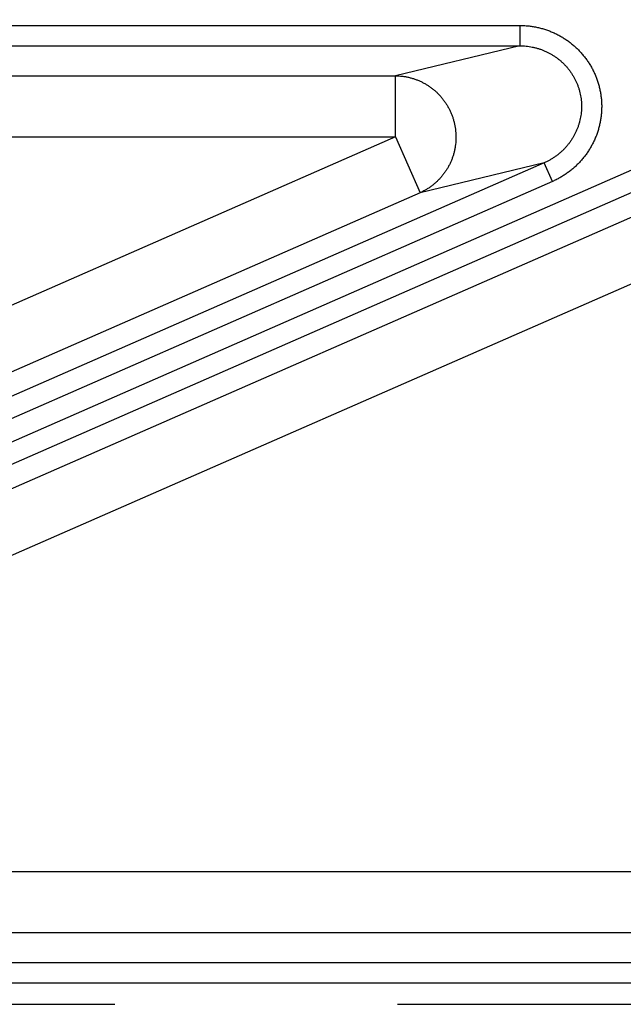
# Model space of a CAD drawing. Extents: x 0 to 3364, y 0 to 2376.
# Tile 28 of 83: x 1301 to 1331, y 456 to 504. Entities that reach past the tile are written whole.
import ezdxf

# ---------------------------------------------------------------- set-up
doc = ezdxf.new("R2010")
doc.units = 0
doc.header["$LTSCALE"] = 185.02
doc.linetypes.add('CENTER', pattern=[0.6, 0.375, -0.075, 0.075, -0.075])
doc.layers.get('0').update_dxf_attribs({"linetype": 'CONTINUOUS'})
doc.layers.add('95_ALL_DIM', color=7, linetype='CONTINUOUS')
doc.layers.add('DEFAULT_1', color=7, linetype='CENTER')
doc.styles.get("Standard").update_dxf_attribs({"font": 'txt', "width": 0.8})
doc.dimstyles.new('DIMSTYLE_16', dxfattribs={"dimtxt": 12, "dimasz": 6, "dimexe": 0.18, "dimexo": 0.0625, "dimgap": 0.09, "dimtad": 1, "dimtih": 1, "dimtoh": 1, "dimdec": 3, "dimtxsty": 'STANDARD', "dimblk": 'OPEN', "dimblk1": 'OPEN', "dimblk2": 'OPEN', "dimcen": 0.09, "dimazin": 3, "dimtp": 0.1, "dimtm": 0.1, "dimtfac": 1, "dimtdec": 3, "dimtofl": 0, "dimtmove": 0, "dimatfit": 3, "dimtolj": 1})

# ---------------------------------------------------------------- blocks, each defined once
blk = doc.blocks.new('_OPEN')
at = {"color": 0, "linetype": 'BYBLOCK'}
for p, q in [((0, 0), (-1, 0.2333)), ((-1, -0.2333), (0, 0)), ((-1, 0), (0, 0))]:
    blk.add_line(p, q, dxfattribs=at)
blk = doc.blocks.new('*D50')
at = {"layer": '95_ALL_DIM', "color": 2, "linetype": 'CONTINUOUS'}
for p, q in [((1132.318, 505.69), (1163.934, 600.293)), ((1163.934, 600.293), (1171.934, 600.293)), ((1171.934, 600.293), (1320.734, 600.293))]:
    blk.add_line(p, q, dxfattribs=at)
at = {"layer": '95_ALL_DIM', "color": 2, "linetype": 'CONTINUOUS', "xscale": 6, "yscale": 6, "zscale": 6, "rotation": 251.520214}
blk.add_blockref('_OPEN', (1132.318, 505.69), dxfattribs=at)
at = {"layer": '95_ALL_DIM', "color": 2, "linetype": 'CONTINUOUS', "width": 0.8}
for s, p in [(' depth 10', (1222.334, 603.293)), ('4-M', (1183.934, 603.293)), ('4', (1212.734, 603.293))]:
    blk.add_text(s, height=12, dxfattribs=at).set_placement(p)

msp = doc.modelspace()

# ---------------------------------------------------------------- linework, layer by layer
at = {"color": 7, "linetype": 'CONTINUOUS'}
for p, q in [((1278.7587, 503.8648), (1325.9496, 503.8648)), ((1325.9496, 503.8648), (1325.9496, 502.8654)), ((1278.7587, 502.8654), (1325.9496, 502.8654)), ((1325.9496, 502.8654), (1319.8457, 501.3939)), ((1292.243, 501.3939), (1319.8457, 501.3939)), ((1319.8457, 498.3957), (1319.8457, 501.3939)), ((1284.7315, 476.2805), (1339.7943, 500.4244)), ((1285.133, 475.365), (1340.1957, 499.5089)), ((1319.8457, 498.3957), (1286.5307, 483.7878)), ((1286.8316, 474.9059), (1339.8821, 498.1675)), ((1293.2424, 498.3957), (1319.8457, 498.3957)), ((1319.8457, 498.3957), (1321.05, 495.6492)), ((1327.1488, 497.1195), (1283.9087, 478.1596)), ((1327.1488, 497.1195), (1321.05, 495.6492)), ((1327.5502, 496.204), (1327.1488, 497.1195)), ((1327.5502, 496.204), (1284.3101, 477.2441)), ((1321.05, 495.6492), (1284.7219, 479.7201)), ((1288.0359, 472.1594), (1341.0864, 495.4209)), ((1368.8813, 462.2962), (1291.9293, 462.2962)), ((1368.8813, 459.298), (1291.9293, 459.298)), ((1371.5566, 457.8265), (1290.6522, 457.8265)), ((1371.5566, 456.8271), (1290.6522, 456.8271))]:
    msp.add_line(p, q, dxfattribs=at)
for points, knots in [([(1325.9496, 503.8648), (1326.0178, 503.8648), (1326.1543, 503.8614), (1326.3587, 503.846), (1326.5621, 503.8203), (1326.7639, 503.7844), (1326.9634, 503.7384), (1327.1601, 503.6826), (1327.3535, 503.617), (1327.5431, 503.5417), (1327.7285, 503.4572), (1327.9092, 503.3635), (1328.0847, 503.2609), (1328.2545, 503.1497), (1328.4184, 503.0303), (1328.5758, 502.9028), (1328.7263, 502.7678), (1328.8697, 502.6254), (1329.0056, 502.4762), (1329.1336, 502.3204), (1329.2535, 502.1585), (1329.3649, 501.9909), (1329.4676, 501.818), (1329.5613, 501.6402), (1329.6459, 501.458), (1329.7211, 501.2718), (1329.7867, 501.0821), (1329.8427, 500.8894), (1329.8888, 500.694), (1329.9249, 500.4966), (1329.951, 500.2976), (1329.9669, 500.0974), (1329.9728, 499.8966), (1329.9684, 499.6956), (1329.9538, 499.495), (1329.9291, 499.2953), (1329.8943, 499.0968), (1329.8494, 498.9002), (1329.7946, 498.7059), (1329.7299, 498.5145), (1329.6556, 498.3263), (1329.5718, 498.1419), (1329.4786, 497.9617), (1329.3763, 497.7863), (1329.2652, 497.6161), (1329.1455, 497.4514), (1329.0174, 497.2929), (1328.8814, 497.1408), (1328.7377, 496.9955), (1328.5868, 496.8576), (1328.4289, 496.7273), (1328.2644, 496.605), (1328.0938, 496.491), (1327.9177, 496.3857), (1327.7365, 496.2894), (1327.6128, 496.2314), (1327.5502, 496.204)], [0, 0, 0, 0, 0.0186931, 0.0374159, 0.0561481, 0.0748713, 0.0935684, 0.1122366, 0.1308843, 0.1495152, 0.1681251, 0.1867104, 0.2052717, 0.2238103, 0.2423263, 0.2608197, 0.2792911, 0.2977413, 0.3161717, 0.3345833, 0.3529778, 0.3713566, 0.3897216, 0.4080748, 0.4264181, 0.4447537, 0.4630838, 0.4814107, 0.4997366, 0.518064, 0.5363949, 0.5547318, 0.5730769, 0.5914321, 0.6097996, 0.6281813, 0.6465789, 0.664994, 0.683428, 0.7018823, 0.7203577, 0.7388552, 0.7573755, 0.7759189, 0.7944851, 0.8130739, 0.8316863, 0.8503226, 0.8689793, 0.8876515, 0.9063425, 0.9250604, 0.9438027, 0.9625529, 0.9812922, 1, 1, 1, 1]), ([(1325.9496, 502.8654), (1326.0011, 502.8655), (1326.1042, 502.8631), (1326.2585, 502.8518), (1326.4121, 502.8328), (1326.5644, 502.8061), (1326.715, 502.7719), (1326.8634, 502.7302), (1327.0094, 502.6812), (1327.1525, 502.625), (1327.2924, 502.5618), (1327.4287, 502.4917), (1327.5611, 502.4149), (1327.6892, 502.3318), (1327.8128, 502.2423), (1327.9315, 502.1469), (1328.045, 502.0458), (1328.1531, 501.9392), (1328.2555, 501.8273), (1328.352, 501.7106), (1328.4423, 501.5893), (1328.5262, 501.4637), (1328.6036, 501.3341), (1328.6741, 501.2008), (1328.7378, 501.0642), (1328.7943, 500.9246), (1328.8437, 500.7823), (1328.8857, 500.6378), (1328.9202, 500.4913), (1328.9473, 500.3432), (1328.9667, 500.1939), (1328.9786, 500.0437), (1328.9827, 499.893), (1328.9791, 499.7423), (1328.9679, 499.5917), (1328.949, 499.4418), (1328.9224, 499.2929), (1328.8883, 499.1453), (1328.8467, 498.9995), (1328.7976, 498.8557), (1328.7413, 498.7144), (1328.6777, 498.576), (1328.6071, 498.4407), (1328.5297, 498.309), (1328.4456, 498.1811), (1328.355, 498.0574), (1328.2581, 497.9383), (1328.1552, 497.824), (1328.0465, 497.7149), (1327.9323, 497.6112), (1327.8129, 497.5132), (1327.6886, 497.4213), (1327.5596, 497.3355), (1327.4265, 497.2563), (1327.2896, 497.1838), (1327.196, 497.1401), (1327.1488, 497.1195)], [0, 0, 0, 0, 0.0187618, 0.0375489, 0.0563411, 0.0751196, 0.0938668, 0.1125792, 0.1312652, 0.1499281, 0.1685635, 0.1871676, 0.205741, 0.2242849, 0.2427995, 0.2612849, 0.2797418, 0.2981714, 0.3165754, 0.3349552, 0.3533127, 0.37165, 0.3899695, 0.4082737, 0.4265651, 0.4448465, 0.4631209, 0.4813911, 0.4996601, 0.5179308, 0.5362063, 0.5544894, 0.5727831, 0.5910899, 0.6094127, 0.6277537, 0.6461153, 0.6644995, 0.6829082, 0.7013431, 0.7198053, 0.738296, 0.7568162, 0.7753662, 0.7939457, 0.8125546, 0.8311938, 0.8498633, 0.8685594, 0.8872771, 0.906019, 0.9247932, 0.9435965, 0.9624117, 0.9812197, 1, 1, 1, 1]), ([(1319.8457, 501.3939), (1319.8996, 501.3936), (1320.0075, 501.3901), (1320.1687, 501.3759), (1320.329, 501.3529), (1320.4879, 501.3212), (1320.6449, 501.2807), (1320.7995, 501.2317), (1320.9513, 501.1743), (1321.0998, 501.1086), (1321.2445, 501.0349), (1321.3851, 500.9533), (1321.5212, 500.8642), (1321.6523, 500.7677), (1321.778, 500.6642), (1321.898, 500.554), (1322.0119, 500.4373), (1322.1193, 500.3146), (1322.22, 500.1862), (1322.3137, 500.0525), (1322.4001, 499.9139), (1322.4788, 499.7708), (1322.5498, 499.6236), (1322.6127, 499.4728), (1322.6675, 499.3187), (1322.7138, 499.1619), (1322.7517, 499.0029), (1322.7809, 498.842), (1322.8014, 498.6799), (1322.8131, 498.5168), (1322.8161, 498.3535), (1322.8102, 498.1902), (1322.7955, 498.0276), (1322.7721, 497.866), (1322.74, 497.706), (1322.6993, 497.5481), (1322.6501, 497.3927), (1322.5927, 497.2402), (1322.527, 497.0912), (1322.4534, 496.946), (1322.3721, 496.8052), (1322.2833, 496.6691), (1322.1872, 496.5381), (1322.0842, 496.4126), (1321.9746, 496.293), (1321.8586, 496.1796), (1321.7367, 496.0728), (1321.6091, 495.9729), (1321.4763, 495.8802), (1321.3387, 495.7949), (1321.1966, 495.7174), (1321.0993, 495.671), (1321.05, 495.6492)], [0, 0, 0, 0, 0.0198887, 0.0397844, 0.0596879, 0.0796, 0.0995216, 0.1194534, 0.139396, 0.15935, 0.1793157, 0.1992932, 0.2192827, 0.239284, 0.259297, 0.2793214, 0.2993565, 0.3194018, 0.3394566, 0.3595201, 0.3795912, 0.399669, 0.4197523, 0.43984, 0.4599307, 0.4800234, 0.5001166, 0.5202092, 0.5402997, 0.5603869, 0.5804697, 0.6005468, 0.6206171, 0.6406796, 0.6607334, 0.6807777, 0.7008116, 0.7208347, 0.7408464, 0.7608465, 0.7808346, 0.8008108, 0.8207752, 0.8407279, 0.8606693, 0.8806, 0.9005205, 0.9204316, 0.9403341, 0.9602291, 0.9801175, 1, 1, 1, 1])]:
    msp.add_open_spline(points, degree=3, knots=knots, dxfattribs=at)
at = {"layer": 'DEFAULT_1', "color": 7, "linetype": 'CENTER'}
msp.add_line((1236.6839, 455.7928), (1486.6839, 455.7928), dxfattribs=at)

# ---------------------------------------------------------------- dimensions: what is measured, and where the dimension line sits
at = {"layer": '95_ALL_DIM', "color": 2, "linetype": 'CONTINUOUS'}
dim = msp.add_diameter_dim_2p(p1=(1132.3178, 505.6896), p2=(1131.0499, 501.8959), text='4-M<> depth 10', dimstyle='DIMSTYLE_16', dxfattribs=at)
dim.commit()
dim.dimension.update_dxf_attribs({"geometry": '*D50', "text_midpoint": (1246.3345, 609.2928), "dimtype": 163})

doc.saveas('drawing.dxf')
